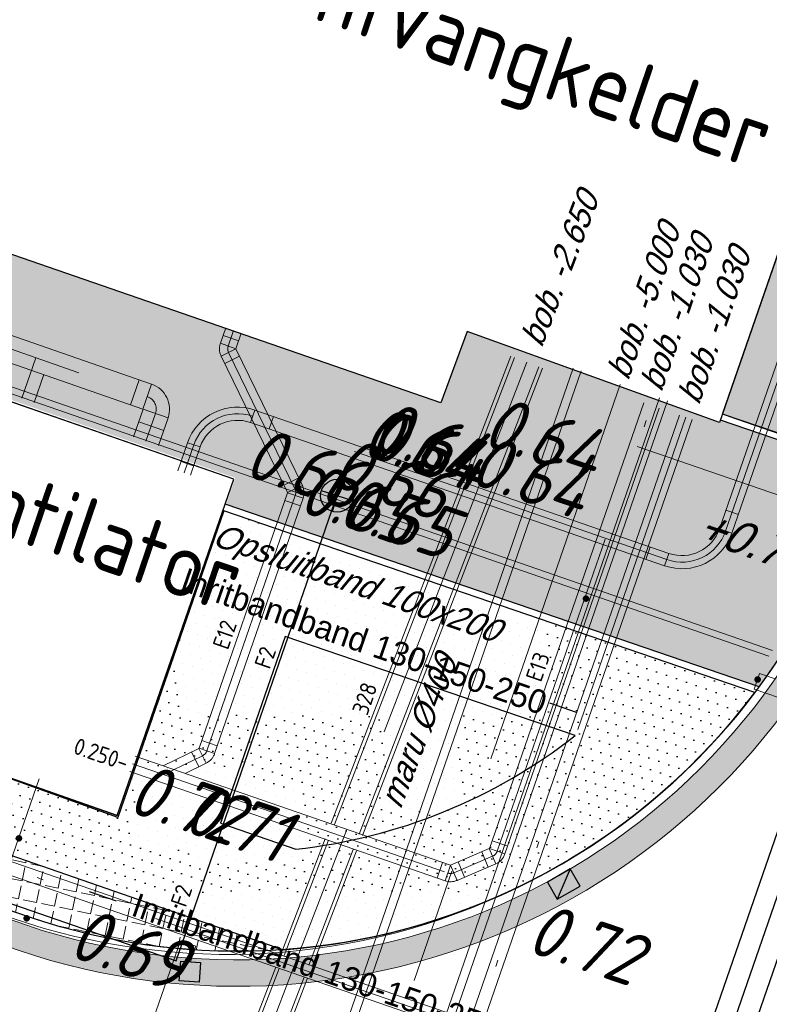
# Model space of a CAD drawing. Header units: metres. Extents: x 128615 to 129083, y 455669 to 456034.
# Tile 151 of 158: x 128922 to 128933, y 455801 to 455816. Entities that reach past the tile are written whole.
import ezdxf
from ezdxf.enums import TextEntityAlignment as Align
from ezdxf.lldxf.tags import DXFTag

# ---------------------------------------------------------------- set-up
doc = ezdxf.new("R2010")
doc.units = ezdxf.units.M
for name, pattern in [('RI-AWZI_LUCHTLEIDING', [10.4, 5, -1.8, 0, -1.8, 0, -1.8]), ('RI-AWZI_PROCESLEIDING', [18.450000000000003, 6, -1.8, 1.75, -1.8, 1.75, -1.8, 1.75, -1.8]), ('RI-AWZI_TERREINRIOLERING', [19.8, 6, -1.8, 2.4, -1.8, 1.8, -1.8, 2.4, -1.8])]:
    doc.linetypes.add(name, pattern=pattern)
for name, color, linetype, lineweight in [('B-CO-BC-BETONVORM-G', 50, 'Continuous', 18), ('B-ME-RI-KOLK-G', 7, 'Continuous', 25), ('B-WE-OG-HOOGTELIJN-G', 7, 'Continuous', 18), ('B-XX-GR-HAAG-G', 90, 'GR-HAAG1', 13), ('B-XX-RI-AWZI_LUCHTLEIDING-G', 7, 'RI-AWZI_LUCHTLEIDING', 18), ('B-XX-RI-AWZI_PROCESLEIDING-G', 30, 'RI-AWZI_PROCESLEIDING', 18), ('B-XX-RI-AWZI_TERREINRIOLERING-G', 10, 'RI-AWZI_TERREINRIOLERING', 18), ('B-XX-VH-BESTRATING-V', 1, 'Continuous', 18), ('X-XX-AL-T25', 7, 'Continuous', 25)]:
    doc.layers.add(name, color=color, linetype=linetype, lineweight=lineweight)
for name, color, linetype in [('B-ME-WA-HYDRANT-G', 7, 'Continuous'), ('B-XX-GR-GRAS-G', 90, 'Continuous'), ('B-XX-GR-KRUIDEN-G', 98, 'Continuous'), ('B-XX-OG-BEBOUWING-G', 1, 'Continuous'), ('B-XX-RI-AWZI_BEDRIJFSWATER-G_HDSR', 150, 'HDSR_Bedrijfswater'), ('B-XX-RI-AWZI_BEDRIJFSWATER-T25_HDSR', 7, 'Continuous'), ('B-XX-RI-AWZI_LUCHTLEIDING-T25_HDSR', 7, 'Continuous'), ('B-XX-RI-AWZI_PERSLEIDING-G_HDSR', 142, 'HDSR_Persleiding'), ('B-XX-RI-AWZI_PROCESLEIDING-T25_HDSR', 7, 'Continuous'), ('B-XX-RI-AWZI_TERREINRIOLERING-T25_HDSR', 7, 'Continuous'), ('B-XX-VH-BESTRATING-T25', 7, 'Continuous'), ('B-XX-VH-KANTVERHARDING-G', 60, 'Continuous')]:
    doc.layers.add(name, color=color, linetype=linetype)
doc.styles.add('ISO', font='Iso.shx', dxfattribs={"height": 50})
doc.styles.get("Standard").update_dxf_attribs({"font": 'arial.ttf'})
doc.styles.add('TAUW-ISOCP', font='tcb_isocp.shx')
doc.styles.add('tcb_isocp', font='tcb_isocp.shx')
doc.styles.add('WB025', font='ISO.SHX', dxfattribs={"height": 2.5})
doc.linetypes.add('GR-HAAG1', pattern='A,6,[176,NLCS.SHX,S=0.125,R=0,X=0,Y=0],-2', length=8)
tags = doc.linetypes.add('HDSR_Bedrijfswater', pattern='A,25,-2,["BW",Standard,S=1.5,R=0,X=0,Y=-0.75],-5', length=32).pattern_tags.tags
tags[6] = DXFTag(74, 10)
tags = doc.linetypes.add('HDSR_Persleiding', pattern='A,25,-2,["P",Standard,S=1.5,R=0,X=0,Y=-0.75],-4', length=31).pattern_tags.tags
tags[6] = DXFTag(74, 10)
pattern_1 = [(340.9065815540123, (128738.9979208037, 455858.1422880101), (3.839350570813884, 3.326515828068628), [0.6349999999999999, -4.444999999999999]), (70.90658155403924, (128739.2979540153, 455858.0384307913), (-0.9611808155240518, 4.988231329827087), [0.3174999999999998, -8.481319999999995]), (70.90658155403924, (128739.3729632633, 455858.0124661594), (-0.9611808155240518, 4.988231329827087), [0.2539999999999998, -8.544819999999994]), (70.90658155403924, (128739.2229447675, 455858.0643954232), (-0.9611808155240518, 4.988231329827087), [0.2539999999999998, -8.544819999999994]), (40.90658155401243, (128739.4479706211, 455857.9865021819), (-0.9611719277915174, 4.988233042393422), [0.2032, -4.876799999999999]), (100.9065815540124, (128739.1479374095, 455858.0903594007), (-4.8005224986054, 1.661717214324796), [0.2032, -4.8768])]
pattern_2 = [(340.9065815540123, (128738.9979208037, 455858.1422880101), (0.1269369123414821, 0.1240523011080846), [0, -0.15875])]

# ---------------------------------------------------------------- blocks, each defined once
blk = doc.blocks.new('*U226')
at = {"layer": 'B-ME-RI-KOLK-G'}
blk.add_hatch(color=256, dxfattribs=at).paths.add_polyline_path([(0.1997073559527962, -0.1502915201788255), (0.1997073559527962, 0.1497084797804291), (-0.2002926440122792, -0.1502915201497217)])
blk.add_lwpolyline([(0.1997073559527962, -0.1502915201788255), (0.1997073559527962, 0.1497084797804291), (-0.2002926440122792, 0.1497084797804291), (-0.2002926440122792, -0.1502915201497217)], close=True, dxfattribs=at)
blk.add_lwpolyline([(-0.2002926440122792, -0.1502915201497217), (0.1997073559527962, 0.1497084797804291)], dxfattribs=at)
blk = doc.blocks.new('zuhydrt1')
for p, q in [((0, -0.5), (0, 0.5035136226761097)), ((-0.5, 0), (0.5, 0))]:
    blk.add_line(p, q)
at = {"color": 15}
blk.add_line((0, -0.5), (0, -0.5), dxfattribs=at)
blk.add_line((0, -0.5), (0, -0.5), dxfattribs=at)
blk.add_circle((0, 0), 0.5)

msp = doc.modelspace()

# ---------------------------------------------------------------- hatches: boundary and pattern name
at = {"layer": 'B-XX-GR-GRAS-G'}
h = msp.add_hatch(dxfattribs=at)
h.set_pattern_fill('CROSS', color=256, scale=0.09999999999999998, angle=-116.5632943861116, style=0)
h.set_pattern_definition([(340.9065815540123, (128738.9979208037, 455858.1422880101), (0.8077808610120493, 0.3923519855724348), [0.3174999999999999, -0.9525]), (70.90658155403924, (128739.0960088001, 455857.9403427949), (-0.3923519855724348, 0.8077808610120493), [0.3174999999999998, -0.9524999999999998])])
h.paths.add_polyline_path([(128845.8675353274, 455784.6485665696), (128847.5685110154, 455784.0597697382), (128847.7647766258, 455784.6267616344), (128846.0638009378, 455785.2155584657)])
h.paths.add_polyline_path([(128967.1055860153, 455860.4144094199), (128969.4210054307, 455866.8918425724), (128880.9006920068, 455904.409712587), (128810.0577815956, 455927.1027515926), (128808.0815679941, 455921.3936663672), (128811.5859768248, 455919.9881814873), (128842.9440111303, 455909.6012506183), (128874.3253125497, 455899.2845629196), (128897.3942134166, 455890.0887698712), (128932.249899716, 455875.2515896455), (128958.9784740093, 455863.874893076)])
edge = h.paths.add_edge_path()
edge.add_line((128984.0843231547, 455804.1850891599), (128953.5143684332, 455822.3927003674))
edge.add_line((128953.5143684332, 455822.3927003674), (128931.0817976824, 455759.6371250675))
edge.add_line((128931.0817976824, 455759.6371250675), (128923.691293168, 455762.2048782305))
edge.add_line((128923.691293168, 455762.2048782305), (128914.0269830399, 455765.5502024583))
edge.add_line((128914.0269830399, 455765.5502024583), (128897.845598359, 455770.6508317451))
edge.add_line((128897.845598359, 455770.6508317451), (128884.7246261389, 455774.2573768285))
edge.add_line((128884.7246261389, 455774.2573768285), (128872.548293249, 455777.8537726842))
edge.add_line((128872.548293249, 455777.8537726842), (128866.079626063, 455781.0475949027))
edge.add_line((128866.079626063, 455781.0475949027), (128866.0212588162, 455781.0678178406))
edge.add_line((128866.0212588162, 455781.0678178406), (128863.5642032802, 455773.7248399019))
edge.add_line((128863.5642032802, 455773.7248399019), (128871.5285838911, 455771.3053608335))
edge.add_line((128871.5285838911, 455771.3053608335), (128871.6722959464, 455771.410655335))
edge.add_arc((128873.3846396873, 455770.369334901), 2.004113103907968, 78.24944847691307, 148.6951358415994, ccw=False)
edge.add_line((128873.7927796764, 455772.3314488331), (128875.0821999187, 455772.0165345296))
edge.add_line((128875.0821999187, 455772.0165345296), (128927.2955738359, 455757.61301808))
edge.add_line((128927.2955738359, 455757.61301808), (128956.895554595, 455749.1705929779))
edge.add_line((128956.895554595, 455749.1705929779), (128984.0843231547, 455804.1850891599))
h = msp.add_hatch(dxfattribs=at)
h.set_pattern_fill('DOTS', color=256, scale=0.09999999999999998, angle=-116.5632943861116, style=0)
h.set_pattern_definition(pattern_2)
edge = h.paths.add_edge_path()
edge.add_line((128935.8419955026, 455812.676122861), (128934.7201993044, 455809.4353648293))
edge.add_line((128934.7201993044, 455809.4353648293), (128932.5361366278, 455810.1798483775))
edge.add_line((128932.5361366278, 455810.1798483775), (128935.0854309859, 455817.5445071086))
edge.add_line((128935.0854309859, 455817.5445071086), (128926.5549445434, 455820.514591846))
edge.add_line((128926.5549445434, 455820.514591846), (128928.0080656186, 455824.7833326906))
edge.add_line((128928.0080656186, 455824.7833326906), (128933.1372543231, 455822.9958514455))
edge.add_arc((128926.321405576, 455815.6933505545), 9.989109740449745, -17.584523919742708, 46.974173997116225, ccw=False)
edge.add_arc((128935.8428633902, 455812.6757966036), 0.0009271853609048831, 159.3976924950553, 342.41547779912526, ccw=False)
h = msp.add_hatch(dxfattribs=at)
h.set_pattern_fill('DOTS', color=256, scale=0.09999999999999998, angle=-116.5632943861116, style=0)
h.set_pattern_definition(pattern_2)
edge = h.paths.add_edge_path()
edge.add_line((128921.6031910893, 455804.7038113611), (128921.2479760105, 455803.6776302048))
edge.add_line((128921.2479760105, 455803.6776302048), (128925.8899482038, 455802.0692912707))
edge.add_arc((128925.1878598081, 455811.8400681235), 9.7959689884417, 274.109978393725, 323.1530076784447)
edge.add_line((128933.0269840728, 455805.9656201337), (128924.9889887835, 455808.7159164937))
edge.add_line((128924.9889887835, 455808.7159164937), (128923.3809827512, 455804.0705464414))
edge.add_line((128923.3809827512, 455804.0705464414), (128921.6052330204, 455804.7097102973))
edge.add_line((128921.6052330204, 455804.7097102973), (128921.6031910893, 455804.7038113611))
at = {"layer": 'B-XX-GR-HAAG-G'}
h = msp.add_hatch(dxfattribs=at)
h.set_pattern_fill('ANGLE', color=256, scale=0.03999999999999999, angle=-19.09341844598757, style=0)
h.set_pattern_definition([(78.37645749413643, (128738.9979208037, 455858.1422880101), (-0.2736702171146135, 0.05629362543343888), [0.2032, -0.07619999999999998]), (168.3764574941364, (128738.9979208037, 455858.1422880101), (-0.0562936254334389, -0.2736702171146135), [0.2031999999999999, -0.07619999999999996])])
edge = h.paths.add_edge_path()
edge.add_line((128922.045521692, 455802.561775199), (128920.987406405, 455802.9248704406))
edge.add_line((128920.987406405, 455802.9248704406), (128921.2479760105, 455803.6776302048))
edge.add_line((128921.2479760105, 455803.6776302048), (128925.8899482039, 455802.0692912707))
edge.add_arc((128925.1878598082, 455811.8400681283), 9.795968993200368, 251.2899766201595, 274.1099783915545, ccw=False)
at = {"layer": 'B-XX-GR-KRUIDEN-G'}
h = msp.add_hatch(dxfattribs=at)
h.set_pattern_fill('SWAMP', color=256, scale=0.2, angle=-116.5632943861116, style=0)
h.set_pattern_definition(pattern_1)
edge = h.paths.add_edge_path()
edge.add_line((128948.4118116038, 455833.4579504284), (128948.6455033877, 455826.0782791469))
edge.add_line((128948.6455033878, 455826.0782791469), (128943.9095911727, 455812.3966981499))
edge.add_line((128943.9095911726, 455812.3966981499), (128941.3888850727, 455813.2785094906))
edge.add_line((128941.3888850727, 455813.2785094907), (128942.1339618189, 455815.4309623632))
edge.add_arc((128932.745274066, 455818.888458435), 10.00508554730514, -20.21683048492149, 71.17534409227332)
edge.add_line((128935.9736453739, 455828.358376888), (128892.1860483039, 455843.579290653))
edge.add_arc((128893.6952972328, 455847.9211051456), 4.596649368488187, -157.04283936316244, -109.16785423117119, ccw=False)
edge.add_arc((128894.4307678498, 455848.232645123), 5.395382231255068, 162.5112662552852, 202.9571606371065, ccw=False)
edge.add_line((128889.2847814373, 455849.8540560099), (128901.8557516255, 455885.6735668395))
edge.add_line((128901.8557516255, 455885.6735668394), (128887.2242848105, 455890.7225570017))
edge.add_line((128887.2242848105, 455890.7225570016), (128887.1817624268, 455890.5997140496))
edge.add_line((128887.1817624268, 455890.5997140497), (128874.5146120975, 455895.1035688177))
edge.add_line((128874.5146120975, 455895.1035688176), (128873.5283828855, 455892.2544503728))
edge.add_arc((128867.280722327, 455871.995513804), 21.20041917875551, 72.86074229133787, 176.4358647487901)
edge.add_line((128846.121308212, 455873.313454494), (128835.0103701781, 455877.1887525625))
edge.add_arc((128817.5916042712, 455889.2204382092), 21.17014088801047, -34.63404912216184, -24.22743715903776)
edge.add_line((128836.8971577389, 455880.5330640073), (128837.0847450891, 455880.5150973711))
edge.add_line((128837.0847450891, 455880.5150973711), (128838.2442237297, 455883.7950644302))
edge.add_line((128838.2442237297, 455883.7950644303), (128838.0851409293, 455883.9110295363))
edge.add_arc((128817.5916042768, 455889.2204382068), 21.17014088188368, -14.52468191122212, 21.05836036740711)
edge.add_line((128837.3478955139, 455896.8272655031), (128838.4437976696, 455897.45125095))
edge.add_line((128838.4437976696, 455897.45125095), (128836.9196742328, 455900.519436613))
edge.add_line((128836.9196742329, 455900.519436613), (128835.8290882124, 455899.9707426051))
edge.add_arc((128817.5916042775, 455889.2204382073), 21.17014088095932, 30.51773535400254, 65.7725628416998)
edge.add_line((128826.2789784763, 455908.5259916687), (128826.2969451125, 455908.713579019))
edge.add_line((128826.2969451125, 455908.7135790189), (128823.0169780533, 455909.8730576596))
edge.add_line((128823.0169780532, 455909.8730576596), (128822.9010129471, 455909.7139748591))
edge.add_arc((128817.591604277, 455889.2204382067), 21.17014088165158, 75.47531808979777, 155.5873596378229)
edge.add_line((128798.3142327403, 455897.9701702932), (128798.1176121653, 455897.9799474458))
edge.add_line((128798.1176121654, 455897.9799474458), (128797.7211869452, 455896.8585281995))
edge.add_line((128797.7211869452, 455896.8585281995), (128793.8072384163, 455898.2133509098))
edge.add_arc((128775.6531717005, 455909.0573338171), 21.14620778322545, -30.85117203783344, -24.45064201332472)
edge.add_line((128794.9029489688, 455900.3047239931), (128795.4902118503, 455900.2458409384))
edge.add_line((128795.4902118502, 455900.2458409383), (128796.7020683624, 455903.7467742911))
edge.add_line((128796.7020683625, 455903.746774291), (128796.1976420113, 455904.0486570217))
edge.add_arc((128775.6531716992, 455909.057333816), 21.14620778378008, -13.70124981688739, 21.18853243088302)
edge.add_line((128795.3698146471, 455916.7003760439), (128797.9082227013, 455917.9559061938))
edge.add_line((128797.9082227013, 455917.9559061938), (128796.4067381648, 455921.1222890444))
edge.add_line((128796.4067381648, 455921.1222890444), (128793.8362756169, 455919.8525566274))
edge.add_arc((128775.6531717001, 455909.0573338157), 21.1462077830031, 30.69740409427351, 65.54935799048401)
edge.add_line((128784.4057815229, 455928.3071110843), (128784.4646645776, 455928.8943739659))
edge.add_line((128784.4646645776, 455928.8943739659), (128780.9637312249, 455930.1062304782))
edge.add_line((128780.9637312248, 455930.1062304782), (128780.6618484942, 455929.6018041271))
edge.add_arc((128775.6531717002, 455909.0573338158), 21.14620778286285, 76.298750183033, 155.5095457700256)
edge.add_line((128756.4094808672, 455917.8233173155), (128755.8262168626, 455917.8979581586))
edge.add_line((128755.8262168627, 455917.8979581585), (128754.6142224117, 455914.3971073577))
edge.add_line((128754.6142224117, 455914.3971073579), (128755.1121866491, 455914.0802848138))
edge.add_arc((128775.6531716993, 455909.057333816), 21.1462077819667, 166.2589379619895, 191.7043835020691)
edge.add_line((128754.9466508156, 455904.7675673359), (128751.1985842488, 455903.6584638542))
edge.add_line((128751.1985842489, 455903.6584638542), (128751.1173775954, 455903.9197317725))
edge.add_line((128751.1173775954, 455903.9197317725), (128741.4969709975, 455907.2999279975))
edge.add_line((128741.4969709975, 455907.2999279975), (128757.0495062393, 455938.2990116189))
edge.add_line((128757.0495062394, 455938.2990116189), (128795.963293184, 455925.5684809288))
edge.add_line((128795.963293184, 455925.5684809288), (128808.0815679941, 455921.3936663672))
edge.add_line((128808.0815679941, 455921.3936663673), (128811.5859768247, 455919.9881814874))
edge.add_line((128811.5859768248, 455919.9881814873), (128842.9440111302, 455909.6012506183))
edge.add_line((128842.9440111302, 455909.6012506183), (128874.3253125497, 455899.2845629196))
edge.add_line((128874.3253125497, 455899.2845629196), (128897.3942134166, 455890.0887698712))
edge.add_line((128897.3942134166, 455890.0887698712), (128932.249899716, 455875.2515896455))
edge.add_line((128932.249899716, 455875.2515896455), (128958.9784740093, 455863.874893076))
edge.add_line((128958.9784740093, 455863.8748930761), (128948.4118116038, 455833.4579504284))
h.paths.add_polyline_path([(128845.694092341, 455904.4570519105), (128848.0856081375, 455905.5477301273), (128849.2310223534, 455903.2376735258), (128848.6444501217, 455901.5319182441), (128846.8291906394, 455902.1678003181)], flags=16)
h = msp.add_hatch(dxfattribs=at)
h.set_pattern_fill('SWAMP', color=256, scale=0.2, angle=-116.5632943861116, style=0)
h.set_pattern_definition(pattern_1)
edge = h.paths.add_edge_path()
edge.add_line((128866.0866503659, 455781.2568256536), (128875.1680089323, 455807.3398096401))
edge.add_arc((128879.4079104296, 455805.863595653), 4.489540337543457, 116.00983755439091, 160.8033255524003, ccw=False)
edge.add_arc((128879.4209623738, 455805.8368468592), 4.519303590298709, 64.93648171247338, 116.0098375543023, ccw=False)
edge.add_line((128881.3354421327, 455809.9306070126), (128896.7603082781, 455804.5777509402))
edge.add_line((128896.7603082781, 455804.5777509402), (128893.7246145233, 455795.8079325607))
edge.add_arc((128894.7640997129, 455795.4481122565), 1.100000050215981, 160.9065814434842, 205.9065793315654)
edge.add_arc((128894.7640996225, 455795.4481122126), 1.099999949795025, 205.9065793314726, 250.9065815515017)
edge.add_line((128894.4042793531, 455794.4086271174), (128908.5223775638, 455789.521613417))
edge.add_arc((128908.8821978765, 455790.5610985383), 1.099999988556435, -109.0934201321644, -19.09341904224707)
edge.add_line((128909.9216830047, 455790.2012782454), (128912.9529955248, 455798.9584396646))
edge.add_line((128912.9529955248, 455798.9584396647), (128924.2697458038, 455795.0312136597))
edge.add_arc((128927.7559066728, 455805.0775182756), 10.63398110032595, -109.1372484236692, -66.21405570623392)
edge.add_arc((128928.3129586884, 455803.8136726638), 9.252817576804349, -66.21405570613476, -16.48276536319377)
edge.add_line((128937.1855328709, 455801.188399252), (128940.0635648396, 455809.4719479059))
edge.add_line((128940.0635648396, 455809.4719479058), (128942.5904764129, 455808.6000234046))
edge.add_line((128942.590476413, 455808.6000234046), (128935.1472180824, 455787.0971878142))
edge.add_line((128935.1472180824, 455787.0971878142), (128930.4384130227, 455781.6966387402))
edge.add_line((128930.4384130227, 455781.6966387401), (128923.6912931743, 455762.2048782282))
edge.add_line((128923.6912931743, 455762.2048782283), (128914.0269830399, 455765.5502024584))
edge.add_line((128914.0269830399, 455765.5502024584), (128897.8455983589, 455770.6508317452))
edge.add_line((128897.8455983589, 455770.6508317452), (128884.7246261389, 455774.2573768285))
edge.add_line((128884.7246261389, 455774.2573768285), (128872.5482932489, 455777.8537726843))
edge.add_line((128872.5482932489, 455777.8537726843), (128866.1634851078, 455781.2268618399))
edge.add_line((128866.1634851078, 455781.2268618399), (128866.0856040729, 455781.2538205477))
at = {"layer": 'B-XX-VH-BESTRATING-V'}
h = msp.add_hatch(dxfattribs=at)
h.set_pattern_fill('BRICK', color=256, scale=0.03307086, angle=-116.5097316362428)
h.set_pattern_definition([(340.9065815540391, (128782.926339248, 455849.4786328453), (0.0686929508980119, 0.1984471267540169), []), (70.90658155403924, (128782.926339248, 455849.4786328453), (-0.3968942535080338, 0.1373859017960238), [0.2099999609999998, -0.2099999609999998]), (70.90658155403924, (128783.1247863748, 455849.4099398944), (-0.3968942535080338, 0.1373859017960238), [-0.2099999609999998, 0.2099999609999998])])
edge = h.paths.add_edge_path()
edge.add_arc((128879.3936255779, 455805.876259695), 4.601891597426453, 69.65643380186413, 160.8966683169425, ccw=False)
edge.add_line((128880.9934671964, 455810.1911076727), (128924.3141953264, 455795.1533938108))
edge.add_arc((128927.7884713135, 455804.2752318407), 9.761071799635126, 249.1494361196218, 341.8216779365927)
edge.add_line((128937.0623695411, 455801.2300168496), (128942.0115575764, 455815.4747647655))
edge.add_arc((128932.7452740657, 455818.8884584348), 9.875085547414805, 339.7762308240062, 431.1775957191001)
edge.add_line((128935.9313305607, 455828.2354557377), (128892.1413870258, 455843.4571851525))
edge.add_arc((128893.9661163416, 455848.2104546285), 5.091483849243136, 160.6539968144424, 248.9987380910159, ccw=False)
edge.add_line((128889.1621217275, 455849.8971210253), (128901.6898106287, 455885.5933068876))
edge.add_line((128901.6898106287, 455885.5933068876), (128887.1807336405, 455890.6000690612))
edge.add_line((128887.1807336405, 455890.6000690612), (128887.0472073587, 455890.2230276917))
edge.add_line((128887.0472073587, 455890.2230276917), (128901.1792229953, 455885.34635333))
edge.add_line((128901.1792229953, 455885.34635333), (128888.7847076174, 455850.0296298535))
edge.add_arc((128893.9661163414, 455848.2104546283), 5.491483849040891, 160.6539968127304, 249.0667786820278)
edge.add_line((128892.0041211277, 455843.0814225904), (128935.8011466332, 455827.857231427))
edge.add_arc((128932.7452740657, 455818.888458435), 9.475085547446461, -20.24600750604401, 71.18481212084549, ccw=False)
edge.add_line((128941.6349457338, 455815.6095891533), (128936.683389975, 455801.3580264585))
edge.add_arc((128927.7884713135, 455804.2752318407), 9.36107179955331, 249.1132310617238, 341.8424167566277, ccw=False)
edge.add_line((128924.4510408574, 455795.5293057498), (128881.0276453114, 455810.6025633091))
edge.add_arc((128879.3920985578, 455805.8776308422), 5.000000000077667, 70.9065815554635, 160.9065815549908)
edge.add_line((128874.6671660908, 455807.5131775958), (128865.6289427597, 455781.5539549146))
edge.add_line((128865.6289427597, 455781.5539549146), (128866.0087595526, 455781.4282871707))
edge.add_line((128866.0087595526, 455781.4282871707), (128875.0451606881, 455807.3823338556))
h = msp.add_hatch(dxfattribs=at)
h.set_pattern_fill('BRICK', color=256, scale=0.03307086, angle=-116.5097316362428)
h.set_pattern_definition([(340.9065815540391, (128782.2541774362, 455860.6466875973), (0.06869295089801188, 0.1984471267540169), []), (70.90658155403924, (128782.2541774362, 455860.6466875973), (-0.3968942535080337, 0.1373859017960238), [0.2099999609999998, -0.2099999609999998]), (70.90658155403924, (128782.452624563, 455860.5779946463), (-0.3968942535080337, 0.1373859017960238), [-0.2099999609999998, 0.2099999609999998])])
edge = h.paths.add_edge_path()
edge.add_line((128934.9965740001, 455808.6128771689), (128936.3447550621, 455812.5020914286))
edge.add_arc((128926.3214055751, 455815.6933505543), 10.51910974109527, 342.3394349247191, 433.3339419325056)
edge.add_line((128929.3382132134, 455825.7705794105), (128891.2618621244, 455839.0179500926))
edge.add_arc((128889.684886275, 455833.6324047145), 5.611679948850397, 73.67910536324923, 160.0409324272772)
edge.add_line((128884.4102622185, 455835.547944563), (128879.8481947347, 455822.5359907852))
edge.add_arc((128884.5052695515, 455820.4112389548), 5.118878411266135, 155.4755497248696, 251.273072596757)
edge.add_line((128882.8618120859, 455815.5633565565), (128921.8744891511, 455802.0601289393))
edge.add_arc((128925.1878598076, 455811.8400681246), 10.32596898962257, 251.2840020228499, 341.7881409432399)
edge = h.paths.add_edge_path(flags=16)
edge.add_arc((128884.7087189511, 455820.4987461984), 4.869812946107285, 157.1962172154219, 249.35060120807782, ccw=False)
edge.add_line((128880.2195424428, 455822.3861710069), (128884.7869772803, 455835.4134424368))
edge.add_arc((128889.6848862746, 455833.6324047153), 5.211679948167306, 73.78688577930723, 160.0171010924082, ccw=False)
edge.add_line((128891.1400441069, 455838.6368151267), (128929.2151549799, 455825.3898755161))
edge.add_arc((128926.3214055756, 455815.6933505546), 10.11910974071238, -17.632023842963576, 73.38323445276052, ccw=False)
edge.add_line((128935.9651349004, 455812.6282458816), (128934.6175901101, 455808.7408671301))
edge.add_arc((128925.1878598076, 455811.8400681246), 9.925968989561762, 251.2884669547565, 341.80623247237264, ccw=False)
edge.add_line((128922.003572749, 455802.4387290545), (128882.9913864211, 455815.9417902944))
h = msp.add_hatch(dxfattribs=at)
h.set_pattern_fill('AR-B88', color=256, scale=0.001999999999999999, angle=-116.5632943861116, style=0)
h.set_pattern_definition([(340.9065815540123, (128896.666281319, 455818.3706698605), (0.1329372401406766, 0.384042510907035), []), (70.90658155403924, (128896.666281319, 455818.3706698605), (-0.0590840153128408, 0.4505111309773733), [0.4063999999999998, -0.4063999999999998])])
h.paths.add_polyline_path([(128903.1006436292, 455820.5219799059), (128903.1424687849, 455820.6428086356), (128901.3965955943, 455821.2568492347), (128902.1232460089, 455823.3219861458), (128897.8935619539, 455824.8035208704), (128897.161731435, 455822.6186758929), (128896.0251698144, 455823.0006685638), (128896.5994016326, 455824.6981174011), (128895.9619059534, 455824.9143546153), (128892.5727969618, 455815.3195684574), (128891.9256020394, 455813.487317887)])
h.paths.add_polyline_path([(128912.5362884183, 455813.9248309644, 0.126438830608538), (128910.8496551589, 455814.0049265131), (128913.911523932, 455812.9450311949, 0.1264418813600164)], flags=17)
h.paths.add_polyline_path([(128934.4944158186, 455808.7824508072), (128934.6879351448, 455809.3407127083), (128932.5034253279, 455810.0853486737), (128932.4916922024, 455810.0514528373), (128928.6716235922, 455811.4285937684), (128928.2728600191, 455810.3495815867), (128907.6336242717, 455817.4939027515), (128908.1031673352, 455818.8980826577), (128903.1424687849, 455820.6428086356), (128903.1006436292, 455820.5219799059), (128904.9521170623, 455817.5807877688), (128903.3930699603, 455816.5993713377), (128909.9149393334, 455814.328487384), (128910.6301474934, 455814.0809112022, -0.1438755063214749), (128912.5362884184, 455813.9248309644, -0.1438790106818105), (128914.1310363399, 455812.8690448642), (128915.9374518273, 455812.2437367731), (128915.9702723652, 455812.3408086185), (128919.761342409, 455811.0234336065), (128920.5824201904, 455810.7381138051), (128920.6043468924, 455810.7998526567), (128925.1615021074, 455809.2123841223), (128925.0218121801, 455808.8103773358), (128933.0894641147, 455806.0499335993, 0.07890169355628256)])
h.paths.add_polyline_path([(128913.4214955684, 455826.5577795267), (128907.9126112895, 455828.4664839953), (128907.291382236, 455826.7436716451), (128910.4660997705, 455825.6617390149), (128910.598853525, 455826.070071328), (128912.9668540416, 455825.2455975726)])
h.paths.add_polyline_path([(128928.1841430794, 455825.6109018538), (128927.318551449, 455825.9120235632), (128925.8453587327, 455821.6114020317), (128918.1968890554, 455824.2720617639), (128918.6868343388, 455825.7024415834), (128908.4482456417, 455829.2616718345), (128908.2828867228, 455829.3191553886), (128907.1547294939, 455828.7195497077), (128907.9126112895, 455828.4664839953), (128913.4214955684, 455826.5577795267), (128912.9668540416, 455825.2455975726), (128913.0232214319, 455825.2259719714), (128926.4605027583, 455820.5474739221)])

# ---------------------------------------------------------------- linework, layer by layer
at = {"layer": 'B-CO-BC-BETONVORM-G'}
for points in [[(128930.2759774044, 455810.8751981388), (128912.9225429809, 455760.7274426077)], [(128930.3988296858, 455810.8326855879), (128913.0710060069, 455760.7589396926)], [(128931.5801016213, 455810.4239110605), (128914.4985351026, 455761.0617962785)], [(128931.7029539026, 455810.3813985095), (128914.6469981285, 455761.0932933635)]]:
    msp.add_lwpolyline(points, dxfattribs=at)
at = {"layer": 'B-ME-RI-KOLK-G', "lineweight": -3}
msp.add_lwpolyline([(128924.3349324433, 455801.896547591), (128924.6342132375, 455801.8757869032), (128924.6134525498, 455801.5765061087), (128924.3141717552, 455801.5972667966)], close=True, dxfattribs=at)
at = {"layer": 'B-XX-GR-GRAS-G'}
for points in [[(128935.8419955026, 455812.676122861), (128934.7201993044, 455809.4353648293), (128932.5361366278, 455810.1798483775), (128935.0854309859, 455817.5445071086), (128926.5549445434, 455820.514591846), (128928.0080656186, 455824.7833326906), (128933.1372543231, 455822.9958514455, -0.289385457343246), (128935.8437472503, 455812.6755164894, -1.026688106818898)], [(128921.6031910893, 455804.7038113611), (128921.2479760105, 455803.6776302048), (128925.8899482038, 455802.0692912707, 0.2173178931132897), (128933.0269840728, 455805.9656201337), (128924.9889887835, 455808.7159164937), (128923.3809827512, 455804.0705464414), (128921.6052330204, 455804.7097102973)], [(128924.9391161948, 455803.9862170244), (128926.0771788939, 455803.5919039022, 0.1402774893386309), (128930.306164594, 455805.311204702), (128925.9175519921, 455806.8128210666)]]:
    msp.add_lwpolyline(points, format="xyb", close=True, dxfattribs=at)
msp.add_lwpolyline([(128933.0269840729, 455805.9656201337), (128924.9889887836, 455808.7159164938)], dxfattribs=at)
at = {"layer": 'B-XX-GR-HAAG-G'}
msp.add_lwpolyline([(128922.045521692, 455802.561775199), (128920.987406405, 455802.9248704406), (128921.2479760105, 455803.6776302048), (128925.8899482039, 455802.0692912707, -0.09990141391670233), (128922.0455216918, 455802.5617751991)], format="xyb", dxfattribs=at)
at = {"layer": 'B-XX-OG-BEBOUWING-G'}
for p, q in [((128925.1381254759, 455809.1920432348), (128920.6047079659, 455810.7694361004)), ((128923.3751275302, 455804.1029200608), (128925.1381254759, 455809.1920432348)), ((128923.3751275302, 455804.1029200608), (128918.7946297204, 455805.7042454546))]:
    msp.add_line(p, q, dxfattribs=at)
for points in [[(128913.0232214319, 455825.2259719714), (128926.4605027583, 455820.5474739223), (128935.0854309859, 455817.5445071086), (128932.4916922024, 455810.0514528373), (128928.6716235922, 455811.4285937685), (128928.2728600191, 455810.3495815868), (128907.6336242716, 455817.4939027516)], [(128925.1381254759, 455809.1920432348), (128920.604707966, 455810.7694361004), (128918.7946297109, 455805.7042454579), (128923.3751275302, 455804.1029200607), (128925.1381254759, 455809.1920432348)]]:
    msp.add_lwpolyline(points, dxfattribs=at)
at = {"layer": 'B-XX-RI-AWZI_BEDRIJFSWATER-G_HDSR'}
msp.add_lwpolyline([(128883.558682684, 455816.003781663), (128924.2663146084, 455801.9025353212), (128926.6700716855, 455808.8488849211)], dxfattribs=at)
at = {"layer": 'B-XX-RI-AWZI_LUCHTLEIDING-G', "linetype": 'Continuous'}
for p, q in [((128925.2123212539, 455811.2872715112), (128924.9760668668, 455811.3690264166)), ((128925.1714438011, 455811.1691443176), (128924.935189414, 455811.2508992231)), ((128925.171534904, 455811.1676162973), (128924.9466683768, 455811.0583686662)), ((128925.2261587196, 455811.0551830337), (128925.0012921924, 455810.9459354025)), ((128923.7064334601, 455810.6988186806), (128923.5750118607, 455810.3210246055)), ((128923.8953304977, 455810.6331078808), (128923.7639088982, 455810.2553138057)), ((128924.1429348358, 455810.1213461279), (128923.7651407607, 455810.2527677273)), ((128925.3913513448, 455810.0515689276), (128925.4567732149, 455810.2405662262)), ((128925.6748472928, 455809.9534361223), (128925.7402691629, 455810.142433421)), ((128924.0772240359, 455809.9324490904), (128923.6994299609, 455810.0638706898)), ((128924.6280938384, 455809.680842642), (128924.4390965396, 455809.7462645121)), ((128924.5299610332, 455809.397346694), (128924.3409637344, 455809.4627685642)), ((128926.1215316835, 455809.2122194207), (128925.8966651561, 455809.1029717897)), ((128926.176155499, 455809.0997861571), (128925.9512889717, 455808.990538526)), ((128926.1876344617, 455808.9072556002), (128925.9513800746, 455808.9890105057)), ((128926.1467570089, 455808.7891284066), (128925.9105026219, 455808.870883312)), ((128932.7761776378, 455808.6593313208), (128932.5871803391, 455808.7247531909)), ((128932.6780448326, 455808.3758353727), (128932.4890475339, 455808.4412572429)), ((128931.3768722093, 455807.9796664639), (128931.4422940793, 455808.1686637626)), ((128931.6603681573, 455807.8815336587), (128931.7257900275, 455808.0705309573)), ((128924.8893370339, 455805.1554506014), (128924.6530826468, 455805.2372055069)), ((128924.6079601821, 455804.838443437), (128924.4987471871, 455805.0633267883)), ((128924.7204018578, 455804.8930499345), (128924.6111888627, 455805.1179332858)), ((128924.8484595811, 455805.0373234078), (128924.6122051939, 455805.1190783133)), ((128929.0480682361, 455803.7184541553), (128929.2843226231, 455803.6366992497)), ((128929.0060876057, 455803.5991422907), (128929.104444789, 455803.3693035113)), ((128929.0071907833, 455803.6003269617), (128929.2434451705, 455803.5185720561)), ((128928.8911682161, 455803.5499636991), (128928.9895253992, 455803.3201249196)), ((128928.3001775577, 455803.3890810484), (128928.2183491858, 455803.1528520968)), ((128928.4182920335, 455803.3481668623), (128928.3364636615, 455803.1119379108)), ((128928.419733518, 455803.3482179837), (128928.5180907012, 455803.1183792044)), ((128928.5346529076, 455803.3973965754), (128928.6330100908, 455803.1675577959))]:
    msp.add_line(p, q, dxfattribs=at)
at = {"layer": 'B-XX-RI-AWZI_LUCHTLEIDING-G'}
for p, q in [((128921.9284137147, 455810.4208889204), (128922.1408817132, 455811.0316648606)), ((128922.1173107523, 455810.3551781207), (128922.2640679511, 455810.7770570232))]:
    msp.add_line(p, q, dxfattribs=at)
at = {"layer": 'B-XX-RI-AWZI_LUCHTLEIDING-G', "linetype": 'Continuous'}
for points in [[(128943.4110798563, 455810.614469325), (128935.0854700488, 455813.4963992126, 0.414213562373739), (128934.0677933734, 455813.0020974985), (128932.4890475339, 455808.4412572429, -0.4142135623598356), (128931.7257900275, 455808.0705309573), (128925.4567732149, 455810.2405662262, 0.4142135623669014), (128924.4390965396, 455809.7462645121), (128924.2920006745, 455809.3213191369)], [(128943.3456579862, 455810.4254720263), (128935.0200481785, 455813.3074019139, 0.4142135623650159), (128934.256790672, 455812.9366756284), (128932.6780448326, 455808.3758353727, -0.4142135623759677), (128931.6603681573, 455807.8815336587), (128925.3913513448, 455810.0515689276, 0.4142135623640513), (128924.6280938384, 455809.680842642), (128924.4809979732, 455809.2558972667)], [(128918.1369801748, 455812.6362404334), (128923.8953304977, 455810.6331078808, -0.4142135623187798), (128924.1429348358, 455810.1213461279), (128923.9967868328, 455809.7012184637)], [(128918.0055585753, 455812.2584463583), (128923.7639088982, 455810.2553138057, -0.414213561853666), (128923.7651407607, 455810.2527677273), (128923.6189927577, 455809.8326400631)], [(128923.6456139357, 455805.0013955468), (128928.4182920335, 455803.3481668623, 0.1865750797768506), (128928.419733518, 455803.3482179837), (128929.0060876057, 455803.5991422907, 0.2113893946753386), (128929.0071907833, 455803.6003269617), (128931.3433992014, 455810.351475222)], [(128915.2968815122, 455805.6444699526), (128928.7127568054, 455800.997288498, 0.4143046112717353), (128928.7153014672, 455800.9985242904), (128931.8867286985, 455810.1632782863)], [(128923.5637855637, 455804.7651665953), (128928.3364636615, 455803.1119379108, 0.1865750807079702), (128928.5180907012, 455803.1183792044), (128929.104444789, 455803.3693035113, 0.2113893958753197), (128929.2434451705, 455803.5185720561), (128931.5796535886, 455810.2697203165)], [(128915.2314188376, 455805.4554867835), (128928.6472941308, 455800.8083053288, 0.4143046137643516), (128928.9043049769, 455800.933120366), (128932.0757322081, 455810.097874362)]]:
    msp.add_lwpolyline(points, format="xyb", dxfattribs=at)
at = {"layer": 'B-XX-RI-AWZI_LUCHTLEIDING-G'}
for points in [[(128943.3783689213, 455810.5199706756), (128935.0527591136, 455813.4019005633, 0.4142135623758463), (128934.1622920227, 455812.9693865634), (128932.5835461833, 455808.4085463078, -0.4142135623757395), (128931.6930790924, 455807.976032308), (128925.4240622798, 455810.1460675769, 0.4142135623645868), (128924.5335951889, 455809.7135535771), (128924.3864993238, 455809.2886082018)], [(128931.9812304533, 455810.1305763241), (128928.8098032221, 455800.9658223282, -0.4143046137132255), (128928.6800254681, 455800.9027969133), (128915.2641501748, 455805.5499783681), (128894.7613246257, 455812.6520383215)], [(128918.071269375, 455812.4473433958), (128923.829619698, 455810.4442108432, -0.4142135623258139), (128923.9540377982, 455810.1870569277), (128923.8078897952, 455809.7669292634)], [(128925.0161636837, 455811.4848977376), (128924.935189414, 455811.2508992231, 0.198912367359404), (128924.9466683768, 455811.0583686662), (128925.9512889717, 455808.990538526, -0.1989123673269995), (128925.9513800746, 455808.9890105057), (128924.6122051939, 455805.1190783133, -0.1989523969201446), (128924.6111888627, 455805.1179332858), (128924.0691368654, 455804.8546896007)], [(128925.1342908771, 455811.4440202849), (128925.0533166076, 455811.2100217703, 0.1989123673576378), (128925.0591016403, 455811.1129924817), (128926.0637222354, 455809.0451623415, -0.1989123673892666), (128926.0695072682, 455808.9481330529), (128924.7303323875, 455805.0782008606, -0.1989523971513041), (128924.6657953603, 455805.0054916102), (128924.0771575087, 455804.7196238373)], [(128925.2524180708, 455811.4031428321), (128925.1714438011, 455811.1691443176, 0.1989123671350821), (128925.171534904, 455811.1676162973), (128926.176155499, 455809.0997861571, -0.1989123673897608), (128926.1876344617, 455808.9072556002), (128924.8484595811, 455805.0373234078, -0.1989523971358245), (128924.7204018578, 455804.8930499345), (128924.4031626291, 455804.7389849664)], [(128923.6046997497, 455804.883281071), (128928.3773778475, 455803.2300523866, 0.1865750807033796), (128928.4689121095, 455803.2332985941), (128929.0552661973, 455803.484222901, 0.2113893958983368), (128929.125317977, 455803.5594495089), (128931.461526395, 455810.3105977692)]]:
    msp.add_lwpolyline(points, format="xyb", dxfattribs=at)
msp.add_lwpolyline([(128931.2466769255, 455809.68972824), (128942.0418947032, 455805.9597436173)], dxfattribs=at)
at = {"layer": 'B-XX-RI-AWZI_PERSLEIDING-G_HDSR', "linetype": 'Continuous'}
for points in [[(128918.5090189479, 455825.0206283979), (128934.7827038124, 455819.3874531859, -0.1989123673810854), (128936.7660637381, 455817.6269512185), (128937.3258653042, 455816.474422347, -0.1989123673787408), (128937.4834496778, 455813.8271122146), (128918.8741443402, 455760.0666735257)], [(128918.3029400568, 455824.4252869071), (128934.5766249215, 455818.792111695, -0.1989123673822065), (128936.1993739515, 455817.3517009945), (128936.7591755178, 455816.199172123, -0.1989123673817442), (128936.8881081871, 455814.0331911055), (128918.2788028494, 455760.2727524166)]]:
    msp.add_lwpolyline(points, format="xyb", dxfattribs=at)
at = {"layer": 'B-XX-RI-AWZI_PERSLEIDING-G_HDSR'}
msp.add_lwpolyline([(128918.4059795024, 455824.7229576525), (128934.679664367, 455819.0897824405, -0.198912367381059), (128936.4827188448, 455817.4893261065), (128937.042520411, 455816.336797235, -0.1989123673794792), (128937.1857789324, 455813.9301516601), (128918.5764735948, 455760.1697129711)], format="xyb", dxfattribs=at)
at = {"layer": 'B-XX-RI-AWZI_PROCESLEIDING-G'}
msp.add_lwpolyline([(128930.9894656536, 455810.6282983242), (128913.7847705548, 455760.9103679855)], dxfattribs=at)
at = {"layer": 'B-XX-RI-AWZI_TERREINRIOLERING-G', "linetype": 'Continuous'}
for points in [[(128929.3337050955, 455811.0567996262), (128926.6118333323, 455803.9830510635)], [(128929.3850361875, 455811.0370481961), (128926.6631644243, 455803.9632996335)], [(128929.7583532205, 455810.8934014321), (128927.0364814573, 455803.8196528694)], [(128929.8096843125, 455810.873650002), (128927.0878125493, 455803.7999014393)], [(128926.5220027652, 455803.7495923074), (128925.8482730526, 455801.9986670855)], [(128926.5733338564, 455803.7298408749), (128925.8996041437, 455801.978915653)], [(128926.9466508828, 455803.5861940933), (128926.2729211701, 455801.8352688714)], [(128926.9979819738, 455803.5664426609), (128926.3242522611, 455801.815517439)], [(128925.773305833, 455801.8038382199), (128924.2997983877, 455797.9744073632)], [(128925.8253060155, 455801.7858256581), (128924.354260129, 455797.9627920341)], [(128926.2034891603, 455801.6548252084), (128924.7275771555, 455797.8191452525)], [(128926.2554893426, 455801.6368126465), (128924.7789082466, 455797.7993938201)]]:
    msp.add_lwpolyline(points, dxfattribs=at)
at = {"layer": 'B-XX-RI-AWZI_TERREINRIOLERING-G'}
for points in [[(128929.571694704, 455810.9652248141), (128926.8498229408, 455803.8914762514)], [(128926.8498235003, 455803.8914754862), (128926.0143975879, 455801.7203254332)], [(128926.0143973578, 455801.7203248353), (128924.5409186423, 455797.8909686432)]]:
    msp.add_lwpolyline(points, dxfattribs=at)
at = {"layer": 'B-XX-RI-AWZI_TERREINRIOLERING-G', "flags": 128}
for points in [[(128933.3334816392, 455806.1703648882), (128933.0972350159, 455806.2521422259), (128933.0154576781, 455806.0158956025), (128936.8683415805, 455804.682608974)], [(128924.4845728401, 455801.8861672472), (128924.5663501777, 455802.1224138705), (128924.3301035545, 455802.2041912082), (128922.813583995, 455797.8229853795)]]:
    msp.add_lwpolyline(points, dxfattribs=at)
at = {"layer": 'B-XX-VH-BESTRATING-T25'}
for p, q in [((128930.327460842, 455805.6625152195), (128929.9200417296, 455805.8035443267)), ((128922.9507034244, 455802.9482328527), (128923.3581225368, 455802.8072037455))]:
    msp.add_line(p, q, dxfattribs=at)
at = {"layer": 'B-XX-VH-BESTRATING-T25', "flags": 128}
for points in [[(128930.4693745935, 455807.3847021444, 0, 0, 0), (128930.4949276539, 455807.4276793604, 0, 0.03826, 0), (128930.4929805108, 455807.4244044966, 0.03826, 0.07071999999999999, 0), (128930.4874457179, 455807.4150956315, 0.07071999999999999, 0.09237999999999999, 0), (128930.4791511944, 455807.4011452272, 0.09237999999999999, 0.09999999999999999, 0), (128930.4693745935, 455807.3847021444, 0.09999999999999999, 0.09237999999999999, 0), (128930.4595979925, 455807.3682590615, 0.09237999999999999, 0.07071999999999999, 0), (128930.4513034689, 455807.3543086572, 0.07071999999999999, 0.03826, 0), (128930.4457686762, 455807.3449997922, 0.03826, 0, 0), (128930.443821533, 455807.3417249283, 0, 0, 0), (128930.4693745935, 455807.3847021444, 0, 0, 0), (128929.9504960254, 455806.5120099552, 0, 0, 0), (128929.286768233, 455806.7417609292, 0, 0, 0)], [(128921.8870035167, 455803.755672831, 0, 0, 0), (128921.9342528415, 455803.7393173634, 0, 0.03826, 0), (128921.9306524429, 455803.74056365, 0.03826, 0.07071999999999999, 0), (128921.9204182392, 455803.7441062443, 0.07071999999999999, 0.09237999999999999, 0), (128921.9050811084, 455803.7494152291, 0.09237999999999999, 0.09999999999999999, 0), (128921.8870035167, 455803.755672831, 0.09999999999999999, 0.09237999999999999, 0), (128921.8689259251, 455803.7619304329, 0.09237999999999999, 0.07071999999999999, 0), (128921.8535887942, 455803.7672394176, 0.07071999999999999, 0.03826, 0), (128921.8433545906, 455803.7707820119, 0.03826, 0, 0), (128921.839754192, 455803.7720282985, 0, 0, 0), (128921.8870035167, 455803.755672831, 0, 0, 0), (128919.6690550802, 455804.5234210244, 0, 0, 0)]]:
    msp.add_lwpolyline(points, format="xyseb", dxfattribs=at)
at = {"layer": 'B-XX-VH-BESTRATING-T25'}
for points in [[(128933.0681579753, 455806.1599589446, 0, 0, 0), (128933.1120160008, 455806.1839688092, 0, 0.03825999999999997, 0), (128933.1086740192, 455806.1821392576, 0.03825999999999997, 0.07071999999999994, 0), (128933.0991743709, 455806.1769387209, 0.07071999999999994, 0.09237999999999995, 0), (128933.0849380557, 455806.1691451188, 0.09237999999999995, 0.09999999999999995, 0), (128933.0681579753, 455806.1599589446, 0.09999999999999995, 0.09237999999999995, 0), (128933.0513778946, 455806.1507727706, 0.09237999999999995, 0.07071999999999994, 0), (128933.0371415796, 455806.1429791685, 0.07071999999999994, 0.03825999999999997, 0), (128933.0276419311, 455806.1377786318, 0.03825999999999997, 0, 0), (128933.0242999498, 455806.1359490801, 0, 0, 0), (128933.0681579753, 455806.1599589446, 0, 0, 0), (128930.3274608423, 455805.6625152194, 0, 0, 0)], [(128922.0033269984, 455802.5441878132, 0, 0, 0), (128921.9594689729, 455802.5201779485, 0, 0.03825999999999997, 0), (128921.9628109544, 455802.5220075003, 0.03825999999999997, 0.07071999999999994, 0), (128921.9723106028, 455802.5272080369, 0.07071999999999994, 0.09237999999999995, 0), (128921.9865469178, 455802.535001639, 0.09237999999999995, 0.09999999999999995, 0), (128922.0033269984, 455802.5441878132, 0.09999999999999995, 0.09237999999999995, 0), (128922.0201070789, 455802.5533739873, 0.09237999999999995, 0.07071999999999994, 0), (128922.0343433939, 455802.5611675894, 0.07071999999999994, 0.03825999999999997, 0), (128922.0438430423, 455802.5663681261, 0.03825999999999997, 0, 0), (128922.0471850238, 455802.5681976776, 0, 0, 0), (128922.0033269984, 455802.5441878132, 0, 0, 0), (128922.9507034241, 455802.9482328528, 0, 0, 0)]]:
    msp.add_lwpolyline(points, format="xyseb", dxfattribs=at)
at = {"layer": 'B-XX-VH-BESTRATING-V'}
for p, q in [((128933.2938733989, 455806.6015373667), (128915.9073348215, 455812.6199295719)), ((128933.2368556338, 455806.5154525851), (128915.9691225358, 455812.4927199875)), ((128922.1902702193, 455804.6572279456), (128921.5436204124, 455802.7891207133))]:
    msp.add_line(p, q, dxfattribs=at)
msp.add_lwpolyline([(128865.5858228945, 455781.4303511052), (128865.5858228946, 455781.4303511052), (128872.3885393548, 455800.9304507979), (128874.6671660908, 455807.5131775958, -0.4142135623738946), (128881.0276453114, 455810.6025633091), (128881.5092014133, 455810.431314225), (128924.4510408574, 455795.5293057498, 0.4282348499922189), (128936.683389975, 455801.3580264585), (128941.6349457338, 455815.6095891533, 0.4215469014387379), (128935.8011466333, 455827.857231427), (128892.0041211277, 455843.0814225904, -0.4061228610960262), (128888.7847076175, 455850.0296298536), (128901.1792229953, 455885.34635333), (128887.0472073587, 455890.2230276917)], format="xyb", dxfattribs=at)
for points in [[(128929.3382132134, 455825.7705794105, -0.4193066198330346), (128936.3447550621, 455812.5020914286), (128934.9965740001, 455808.6128771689, -0.4167930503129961), (128921.8744891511, 455802.0601289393), (128912.8104186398, 455805.1704902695), (128897.4071440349, 455810.5314327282), (128890.4454780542, 455812.9398947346), (128882.8618120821, 455815.5633565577, -0.4441704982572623), (128879.8481947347, 455822.5359907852), (128881.6349569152, 455827.6345950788), (128884.4102622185, 455835.547944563, -0.3957353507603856), (128891.2618621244, 455839.0179500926), (128898.3960434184, 455836.5361136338)], [(128929.2151549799, 455825.3898755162, -0.4194130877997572), (128935.9651349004, 455812.6282458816), (128934.6175901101, 455808.7408671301, -0.416862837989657), (128922.0035727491, 455802.4387290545), (128912.9410741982, 455805.548550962), (128897.5382736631, 455810.9093284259), (128890.5762570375, 455813.3179117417), (128882.9913864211, 455815.9417902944, -0.4453794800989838), (128880.2195424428, 455822.3861710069), (128882.0124482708, 455827.5023064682), (128884.7869772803, 455835.4134424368, -0.3950713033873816), (128891.140044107, 455838.6368151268), (128898.2646171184, 455836.1583211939)]]:
    msp.add_lwpolyline(points, format="xyb", close=True, dxfattribs=at)
msp.add_lwpolyline([(128932.6324864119, 455810.1422776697), (128934.5990037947, 455809.4615629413)], dxfattribs=at)
for centre, radius, start, end in [((128926.4272954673, 455815.9665620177), 10.00000000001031, 340.9065831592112, 70.91176219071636), ((128925.0534362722, 455811.997618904), 10.00000000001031, 250.9065814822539, 340.9065816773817), ((128927.6350747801, 455804.6594414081), 10, 250.9065814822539, 340.9102308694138)]:
    msp.add_arc(centre, radius, start, end, dxfattribs=at)
at = {"layer": 'B-XX-VH-KANTVERHARDING-G'}
msp.add_lwpolyline([(128929.1751966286, 455825.2661343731, -0.4194490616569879), (128935.8417512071, 455812.6692254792), (128934.4944158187, 455808.7824508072, -0.4168864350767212), (128922.0455216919, 455802.561775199), (128912.9835372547, 455805.6714206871), (128897.5808907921, 455811.0321445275), (128890.618760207, 455813.4407672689), (128883.033487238, 455816.0647850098, -0.4458063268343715), (128880.3401746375, 455822.3373203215), (128882.1351329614, 455827.4593126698), (128884.9094035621, 455835.3697118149, -0.3948388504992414), (128891.1005322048, 455838.5129187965), (128898.2219035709, 455836.0355386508)], format="xyb", close=True, dxfattribs=at)
for points in [[(128934.7201993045, 455809.4353648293), (128932.5361366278, 455810.1798483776)], [(128934.6879351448, 455809.3407127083), (128932.5034253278, 455810.0853486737)], [(128933.0894641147, 455806.0499335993), (128925.02181218, 455808.8103773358)]]:
    msp.add_lwpolyline(points, dxfattribs=at)

# ---------------------------------------------------------------- block references
at = {"layer": 'B-ME-RI-KOLK-G', "rotation": 209.8864920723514}
msp.add_blockref('*U226', (128930.1333966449, 455803.0612859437), dxfattribs=at)
at = {"layer": 'B-ME-WA-HYDRANT-G', "xscale": 0.5000000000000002, "yscale": 0.5000000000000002, "zscale": 0.5000000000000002, "rotation": 162.3420218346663}
msp.add_blockref('zuhydrt1', (128926.7027736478, 455808.9433866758), dxfattribs=at)

# ---------------------------------------------------------------- texts
at = {"layer": 'B-WE-OG-HOOGTELIJN-G'}
for s, height, rotation, style, oblique, p in [('0.64', 0.7999999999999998, 341.1994003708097, 'ISO', 13.5, (128928.8623812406, 455809.7262321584, 0.638933)), ('0.64', 0.7999999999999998, 341.1994003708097, 'ISO', 13.5, (128927.0289958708, 455809.5839368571, 0.639461)), ('0.64', 0.7999999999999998, 341.1994003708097, 'ISO', 13.5, (128927.1710491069, 455809.6603626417, 0.6367)), ('0.64', 0.7999999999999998, 341.1994003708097, 'ISO', 13.5, (128927.1261840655, 455809.5480440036, 0.638349)), ('0.66', 0.7999999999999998, 341.1994003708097, 'ISO', 13.5, (128925.2555932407, 455809.2609945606, 0.660607)), ('0.66', 0.7999999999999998, 341.1994003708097, 'ISO', 13.5, (128926.5797026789, 455809.105876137, 0.657035)), ('0.64', 0.7999999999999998, 341.1994003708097, 'ISO', 13.5, (128928.6661868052, 455809.1441259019, 0.638454)), ('0.65', 0.7999999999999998, 341.1994003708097, 'ISO', 13.5, (128926.079496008, 455808.7196082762, 0.649276)), ('0.65', 0.7999999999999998, 341.1994003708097, 'ISO', 13.5, (128926.6689859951, 455808.5218397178, 0.652804)), ('+0.790', 0.4999999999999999, 340.9065796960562, 'TAUW-ISOCP', 20.00023775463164, (128932.1177250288, 455808.2859274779)), ('0.72', 0.7999999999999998, 341.1994003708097, 'ISO', 13.5, (128923.4937038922, 455804.1714874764, 0.720423)), ('0.71', 0.7999999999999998, 341.1994003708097, 'ISO', 13.5, (128924.3323866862, 455803.8748305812, 0.713488)), ('0.69', 0.7999999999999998, 341.1994003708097, 'ISO', 13.5, (128922.5994590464, 455801.9822671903, 0.685358)), ('0.72', 0.7999999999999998, 341.1994003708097, 'ISO', 13.5, (128929.5358674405, 455802.0534479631, 0.717389))]:
    msp.add_text(s, height=height, rotation=rotation, dxfattribs=dict(at, style=style, oblique=oblique)).set_placement(p)
at = {"layer": 'B-XX-RI-AWZI_BEDRIJFSWATER-T25_HDSR', "style": 'WB025'}
for p in [(128925.6819871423, 455806.3023428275), (128924.4137890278, 455802.6975332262)]:
    msp.add_text('F2', height=0.25, rotation=70.91202513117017, dxfattribs=at).set_placement(p)
at = {"layer": 'B-XX-RI-AWZI_LUCHTLEIDING-T25_HDSR', "style": 'tcb_isocp'}
for oblique, p in [(20.00023775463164, (128931.6124062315, 455810.4980859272)), (20, (128932.1792583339, 455810.3020917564))]:
    msp.add_text('bob. -1.030', height=0.36, rotation=70.91202185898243, dxfattribs=dict(at, oblique=oblique)).set_placement(p)
at = {"layer": 'B-XX-RI-AWZI_LUCHTLEIDING-T25_HDSR', "style": 'WB025'}
for s, rotation, p in [('E12', 70.91202513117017, (128925.0497670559, 455806.5966827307)), ('E13', 70.91202513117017, (128929.7886606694, 455806.1075794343)), ('0.250-', 340.9120216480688, (128922.6926611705, 455805.0464116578))]:
    msp.add_text(s, height=0.25, rotation=rotation, dxfattribs=at).set_placement(p)
at = {"layer": 'B-XX-RI-AWZI_PROCESLEIDING-T25_HDSR', "style": 'tcb_isocp', "oblique": 20.00023775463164}
msp.add_text('bob. -5.000', height=0.36, rotation=70.91202185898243, dxfattribs=at).set_placement((128931.1102450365, 455810.671867))
at = {"layer": 'B-XX-RI-AWZI_TERREINRIOLERING-T25_HDSR', "style": 'tcb_isocp', "oblique": 20.00023775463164}
for s, p in [('bob. -2.650', (128929.7996709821, 455811.1699515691)), ('maru %%C400', (128927.6631046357, 455804.182338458))]:
    msp.add_text(s, height=0.36, rotation=68.95402641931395, dxfattribs=at).set_placement(p)
at = {"layer": 'B-XX-RI-AWZI_TERREINRIOLERING-T25_HDSR', "style": 'WB025'}
msp.add_text('328', height=0.25, rotation=70.91202513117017, dxfattribs=at).set_placement((128927.1600551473, 455805.6034740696))
at = {"layer": 'B-XX-VH-BESTRATING-T25', "style": 'TAUW-ISOCP', "oblique": 20.00023775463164}
msp.add_text('Opsluitband 100x200', height=0.36, rotation=340.906581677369, dxfattribs=at).set_placement((128929.0872308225, 455806.715591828), align=Align.RIGHT)
at = {"layer": 'B-XX-VH-BESTRATING-T25', "style": 'TAUW-ISOCP'}
for p in [(128924.305949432, 455807.5203920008), (128923.5655292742, 455802.594073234)]:
    msp.add_text('Inritbandband 130-150-250', height=0.36, rotation=340.906581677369, dxfattribs=at).set_placement(p)
at = {"layer": 'X-XX-AL-T25', "style": 'ISO'}
for s, p in [('Ontvangkelder', (128925.5809464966, 455816.4176452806)), ('Ventilator', (128919.8851799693, 455808.9220664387))]:
    msp.add_text(s, height=0.9975393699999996, rotation=341.187282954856, dxfattribs=at).set_placement(p)

doc.saveas('drawing.dxf')
